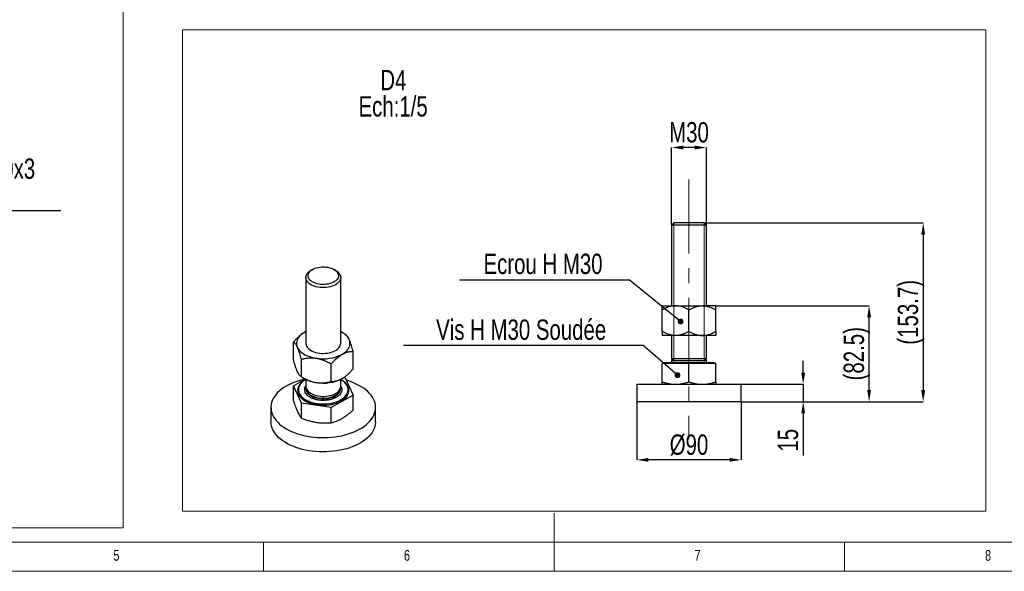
# Model space of a CAD drawing. Header units: millimetres. Extents: x 5 to 589, y 5 to 415.
# Tile 6 of 13: x 205 to 374, y 5 to 100. Entities that reach past the tile are written whole.
import ezdxf

# ---------------------------------------------------------------- set-up
doc = ezdxf.new("R2010")
doc.units = ezdxf.units.MM
doc.header["$PDSIZE"] = -1
doc.linetypes.add('CENTERX2', pattern=[20.32, 12.7, -2.54, 2.54, -2.54])
for name, color, linetype in [('COTES', 1, 'Continuous'), ('NOTES', 6, 'Continuous'), ('TRAIT-FINS', 9, 'Continuous'), ('TRAIT-MIXTES', 3, 'CENTERX2')]:
    doc.layers.add(name, color=color, linetype=linetype)
doc.layers.add('TRAIT-FORT', color=4, linetype='Continuous', lineweight=25)
doc.styles.add('SLDTEXTSTYLE0', font='TXT', dxfattribs={"width": 0.75})
doc.dimstyles.new('SLDDIMSTYLE4', dxfattribs={"dimtxt": 0.18, "dimasz": 1, "dimexe": 0, "dimexo": 0.0625, "dimgap": 0, "dimtad": 0, "dimtih": 1, "dimtoh": 1, "dimdec": 0, "dimrnd": 1e-09, "dimzin": 0, "dimdsep": 46, "dimtxsty": 'Standard', "dimblk1": 'DOT', "dimblk2": 'DOT', "dimsah": 1, "dimcen": 0.09, "dimadec": 0, "dimazin": 0, "dimtfac": 1, "dimtdec": 0, "dimtofl": 0, "dimtmove": 0, "dimatfit": 3, "dimldrblk": 'DOT', "dimfxl": 1, "dimfrac": 2, "dimtolj": 1, "dimtzin": 0, "dimarcsym": 0})
doc.dimstyles.new('SLDDIMSTYLE6', dxfattribs={"dimtxt": 3.5, "dimasz": 2, "dimexe": 0, "dimexo": 0.0625, "dimgap": 0.875, "dimtad": 1, "dimlfac": 5, "dimrnd": 1e-09, "dimzin": 12, "dimdsep": 46, "dimtxsty": 'SLDTEXTSTYLE0', "dimsah": 1, "dimcen": 0.09, "dimadec": 0, "dimazin": 3, "dimtfac": 1, "dimtofl": 0, "dimtmove": 0, "dimatfit": 3, "dimfxl": 1, "dimfrac": 2, "dimtolj": 1, "dimtzin": 12, "dimarcsym": 0})
doc.dimstyles.new('SLDDIMSTYLE7', dxfattribs={"dimtxt": 3.5, "dimasz": 2, "dimexe": 0, "dimexo": 0.0625, "dimgap": 0.875, "dimtad": 1, "dimlfac": 5, "dimrnd": 1e-09, "dimzin": 12, "dimdsep": 46, "dimtxsty": 'SLDTEXTSTYLE0', "dimsah": 1, "dimcen": 0.09, "dimadec": 0, "dimazin": 3, "dimtfac": 1, "dimtmove": 0, "dimatfit": 0, "dimfxl": 1, "dimfrac": 2, "dimtolj": 1, "dimtzin": 12, "dimarcsym": 0})

# ---------------------------------------------------------------- blocks, each defined once
blk = doc.blocks.new('SW_NOTE_1')
at = {"layer": 'NOTES', "color": 0, "char_height": 3.5, "attachment_point": 2, "style": 'SLDTEXTSTYLE0'}
for s, insert in [('D4', (2.9, 4.51)), ('Ech:1/5', (2.86, -0.01))]:
    blk.add_mtext(s, dxfattribs=dict(at, insert=insert))
blk = doc.blocks.new('SW_NOTE_13')
at = {"layer": 'NOTES', "color": 0}
blk.add_line((30.63, 0), (0, 0), dxfattribs=at)
at = {"layer": 'NOTES', "color": 0, "char_height": 3.5, "attachment_point": 2, "style": 'SLDTEXTSTYLE0'}
for s, insert in [('Tube 60x60x3', (15.07, 8.99)), ('L:820', (15.15, 4.46))]:
    blk.add_mtext(s, dxfattribs=dict(at, insert=insert))
blk = doc.blocks.new('_D_48')
at = {"layer": 'COTES', "color": 0, "lineweight": -2, "transparency": 16777216}
for p, q in [((317.22, 64.58), (317.22, 77.86)), ((321.22, 77.86), (319.22, 77.86)), ((323.22, 64.58), (323.22, 77.86))]:
    blk.add_line(p, q, dxfattribs=at)
at = {"layer": 'COTES', "color": 0, "transparency": 16777216}
for points in [[(319.22, 78.2), (319.22, 77.53), (317.22, 77.86)], [(321.22, 78.2), (321.22, 77.53), (323.22, 77.86)]]:
    blk.add_solid(points, dxfattribs=at)
at = {"layer": 'Defpoints', "color": 0, "transparency": 16777216}
for p in [(317.22, 77.86), (317.22, 64.52), (323.22, 64.52)]:
    blk.add_point(p, dxfattribs=at)
at = {"layer": 'COTES', "color": 0, "transparency": 16777216, "insert": (320.22, 82.24), "char_height": 3.5, "attachment_point": 2, "style": 'SLDTEXTSTYLE0'}
blk.add_mtext('\\A1;M30', dxfattribs=at)
blk = doc.blocks.new('_D_49')
at = {"layer": 'COTES', "color": 0, "lineweight": -2, "transparency": 16777216}
for p, q in [((311.22, 34.1), (311.22, 24.16)), ((329.22, 34.1), (329.22, 24.16)), ((327.22, 24.16), (313.22, 24.16))]:
    blk.add_line(p, q, dxfattribs=at)
at = {"layer": 'COTES', "color": 0, "transparency": 16777216}
for points in [[(313.22, 24.49), (313.22, 23.83), (311.22, 24.16)], [(327.22, 24.49), (327.22, 23.83), (329.22, 24.16)]]:
    blk.add_solid(points, dxfattribs=at)
at = {"layer": 'Defpoints', "color": 0, "transparency": 16777216}
for p in [(311.22, 34.16), (329.22, 34.16), (311.22, 24.16)]:
    blk.add_point(p, dxfattribs=at)
at = {"layer": 'COTES', "color": 0, "transparency": 16777216, "insert": (320.22, 28.53), "char_height": 3.5, "attachment_point": 2, "style": 'SLDTEXTSTYLE0'}
blk.add_mtext('\\A1;%%c90', dxfattribs=at)
blk = doc.blocks.new('_D_50')
at = {"layer": 'COTES', "color": 0, "lineweight": -2, "transparency": 16777216}
for p, q in [((339.87, 39.16), (339.87, 41.16)), ((329.28, 37.16), (339.87, 37.16)), ((339.87, 37.16), (339.87, 34.16)), ((329.28, 34.16), (339.87, 34.16)), ((339.87, 32.16), (339.87, 24.91))]:
    blk.add_line(p, q, dxfattribs=at)
at = {"layer": 'COTES', "color": 0, "transparency": 16777216}
for points in [[(339.54, 39.16), (340.2, 39.16), (339.87, 37.16)], [(339.54, 32.16), (340.2, 32.16), (339.87, 34.16)]]:
    blk.add_solid(points, dxfattribs=at)
at = {"layer": 'Defpoints', "color": 0, "transparency": 16777216}
for p in [(329.22, 37.16), (339.87, 37.16), (329.22, 34.16)]:
    blk.add_point(p, dxfattribs=at)
at = {"layer": 'COTES', "color": 0, "transparency": 16777216, "insert": (335.5, 27.53), "char_height": 3.5, "attachment_point": 2, "rotation": 90, "style": 'SLDTEXTSTYLE0'}
blk.add_mtext('\\A1;15', dxfattribs=at)
blk = doc.blocks.new('_D_51')
at = {"layer": 'COTES', "color": 0, "lineweight": -2, "transparency": 16777216}
for p, q in [((322.9, 64.9), (360.52, 64.9)), ((360.52, 62.9), (360.52, 36.16)), ((329.28, 34.16), (360.52, 34.16))]:
    blk.add_line(p, q, dxfattribs=at)
at = {"layer": 'COTES', "color": 0, "transparency": 16777216}
for points in [[(360.19, 62.9), (360.86, 62.9), (360.52, 64.9)], [(360.19, 36.16), (360.86, 36.16), (360.52, 34.16)]]:
    blk.add_solid(points, dxfattribs=at)
at = {"layer": 'Defpoints', "color": 0, "transparency": 16777216}
for p in [(322.84, 64.9), (329.22, 34.16), (360.52, 34.16)]:
    blk.add_point(p, dxfattribs=at)
at = {"layer": 'COTES', "color": 0, "transparency": 16777216, "insert": (356.15, 49.53), "char_height": 3.5, "attachment_point": 2, "rotation": 90, "style": 'SLDTEXTSTYLE0'}
blk.add_mtext('\\A1;(153.7)', dxfattribs=at)
blk = doc.blocks.new('_D_52')
at = {"layer": 'COTES', "color": 0, "lineweight": -2, "transparency": 16777216}
for p, q in [((324.88, 50.66), (351.22, 50.66)), ((351.22, 36.16), (351.22, 48.66)), ((329.28, 34.16), (351.22, 34.16))]:
    blk.add_line(p, q, dxfattribs=at)
at = {"layer": 'COTES', "color": 0, "transparency": 16777216}
for points in [[(350.88, 48.66), (351.55, 48.66), (351.22, 50.66)], [(350.88, 36.16), (351.55, 36.16), (351.22, 34.16)]]:
    blk.add_solid(points, dxfattribs=at)
at = {"layer": 'Defpoints', "color": 0, "transparency": 16777216}
for p in [(324.82, 50.66), (351.22, 50.66), (329.22, 34.16)]:
    blk.add_point(p, dxfattribs=at)
at = {"layer": 'COTES', "color": 0, "transparency": 16777216, "insert": (346.84, 42.41), "char_height": 3.5, "attachment_point": 2, "rotation": 90, "style": 'SLDTEXTSTYLE0'}
blk.add_mtext('\\A1;(82.5)', dxfattribs=at)
blk = doc.blocks.new('SW_NOTE_27')
at = {"layer": 'NOTES', "color": 0}
blk.add_line((-29.18, 0), (0, 0), dxfattribs=at)
at = {"layer": 'NOTES', "color": 0, "insert": (-14.82, 4.5), "char_height": 3.5, "attachment_point": 2, "style": 'SLDTEXTSTYLE0'}
blk.add_mtext('Ecrou H M30', dxfattribs=at)
blk = doc.blocks.new('_Dot')
at = {"color": 0, "linetype": 'ByBlock', "lineweight": -2}
blk.add_line((-0.5, 0), (-1, 0), dxfattribs=at)
at = {"color": 0, "linetype": 'ByBlock', "const_width": 0.5}
blk.add_lwpolyline([(-0.25, 0, 1), (0.25, 0, 1)], format="xyb", close=True, dxfattribs=at)
blk = doc.blocks.new('SW_NOTE_28')
at = {"layer": 'NOTES', "color": 0}
blk.add_line((-41.16, 0), (0, 0), dxfattribs=at)
at = {"layer": 'NOTES', "color": 0, "insert": (-20.92, 4.44), "char_height": 3.5, "attachment_point": 2, "style": 'SLDTEXTSTYLE0'}
blk.add_mtext('Vis H M30 Soudée', dxfattribs=at)

msp = doc.modelspace()

# ---------------------------------------------------------------- linework, layer by layer
at = {"lineweight": 18}
for p, q in [((222.822455, 185.100154), (222.822455, 12.493534)), ((233.061274, 98.129366), (371.32228, 98.129366)), ((233.061274, 98.129366), (233.061274, 15.324601)), ((371.32228, 98.129366), (371.32228, 15.324601)), ((233.061274, 15.324601), (371.32228, 15.324601)), ((297, 5), (297, 15)), ((12.730846, 12.493534), (222.822455, 12.493534)), ((10, 10), (584, 10)), ((247, 5), (247, 10)), ((347, 5), (347, 10)), ((5, 5), (589, 5))]:
    msp.add_line(p, q, dxfattribs=at)
at = {"layer": 'TRAIT-FINS', "lineweight": 18}
for p, q in [((317.600572, 64.899178), (317.600572, 41.090281)), ((322.832172, 64.899178), (322.832172, 41.090281))]:
    msp.add_line(p, q, dxfattribs=at)
at = {"layer": 'TRAIT-FORT', "lineweight": 25}
for p, q in [((317.595247, 64.899178), (317.216372, 64.520303)), ((317.216372, 64.520303), (317.216372, 50.659178)), ((323.216372, 64.520303), (317.216372, 64.520303)), ((318.905809, 64.899178), (317.595247, 64.899178)), ((322.837497, 64.899178), (318.905809, 64.899178)), ((323.216372, 64.520303), (322.837497, 64.899178)), ((323.216372, 50.659178), (323.216372, 64.520303)), ((255.424638, 56.897088), (255.156689, 56.742354)), ((259.400019, 56.742354), (259.132071, 56.897088)), ((254.278354, 55.517941), (254.278354, 44.199767)), ((260.278354, 44.199767), (260.278354, 55.517941)), ((315.616372, 50.659178), (317.916372, 50.659178)), ((315.616372, 46.250801), (315.616372, 49.947556)), ((317.916372, 50.659178), (322.516372, 50.659178)), ((320.216372, 46.250801), (320.216372, 49.947556)), ((324.816372, 50.659178), (322.516372, 50.659178)), ((324.816372, 46.250801), (324.816372, 49.947556)), ((254.278354, 46.212838), (254.025663, 46.077506)), ((261.034849, 45.786572), (260.531574, 46.077201)), ((252.147721, 41.393773), (252.147721, 44.412324)), ((317.916372, 45.539178), (315.616372, 45.539178)), ((317.216372, 45.539178), (317.216372, 41.599178)), ((322.516372, 45.539178), (317.916372, 45.539178)), ((324.816372, 45.539178), (322.516372, 45.539178)), ((323.216372, 41.599178), (323.216372, 45.539178)), ((262.408988, 39.806521), (262.408988, 42.825072)), ((253.52247, 38.431921), (253.52247, 41.450472)), ((315.616372, 37.570034), (315.616372, 40.739178)), ((320.216372, 40.739178), (315.616372, 40.739178)), ((315.946372, 40.879178), (315.806372, 40.739178)), ((315.946372, 40.899178), (315.946372, 40.879178)), ((315.946372, 40.899178), (324.486372, 40.899178)), ((315.946372, 40.879178), (324.486372, 40.879178)), ((317.595247, 41.599178), (317.216372, 41.220303)), ((317.216372, 41.599178), (323.216372, 41.599178)), ((317.216372, 41.220303), (317.216372, 41.099178)), ((317.216372, 41.220303), (323.216372, 41.220303)), ((320.216372, 37.570034), (320.216372, 40.739178)), ((324.816372, 40.739178), (320.216372, 40.739178)), ((323.216372, 41.220303), (322.837497, 41.599178)), ((323.216372, 41.099178), (323.216372, 41.220303)), ((324.486372, 40.879178), (324.486372, 40.899178)), ((324.626372, 40.739178), (324.486372, 40.879178)), ((324.816372, 37.570034), (324.816372, 40.739178)), ((258.653103, 37.638295), (258.653103, 40.656847)), ((252.147721, 36.893308), (254.170736, 38.06117)), ((253.522197, 38.432078), (254.025135, 38.141645)), ((254.278354, 38.006007), (254.278354, 36.801907)), ((260.278354, 36.801907), (260.278354, 38.006007)), ((260.787256, 38.306112), (261.034239, 38.267908)), ((261.034239, 38.267908), (262.408988, 35.306056)), ((253.52247, 33.931456), (252.147721, 36.893308)), ((252.147721, 34.305572), (252.147721, 36.893308)), ((253.008354, 36.230329), (253.008354, 36.213998)), ((254.278354, 36.49254), (254.278354, 36.393637)), ((260.278354, 36.85085), (260.369317, 36.70845)), ((260.278354, 36.393637), (260.278354, 36.49254)), ((261.548354, 36.213998), (261.548354, 36.230329)), ((311.216372, 37.159178), (311.216372, 34.159178)), ((311.216372, 37.159178), (320.216372, 37.159178)), ((320.216372, 37.159178), (329.216372, 37.159178)), ((329.216372, 34.159178), (329.216372, 37.159178)), ((258.653103, 33.137831), (253.52247, 33.931456)), ((253.52247, 31.34372), (253.52247, 33.931456)), ((262.408988, 35.306056), (258.653103, 33.137831)), ((262.408988, 32.718321), (262.408988, 35.306056)), ((329.216372, 34.159178), (311.216372, 34.159178)), ((248.278354, 33.176466), (248.278354, 30.726844)), ((258.653103, 30.550095), (258.653103, 33.137831)), ((266.278354, 30.726844), (266.278354, 33.176466))]:
    msp.add_line(p, q, dxfattribs=at)
at = {"layer": 'TRAIT-FORT', "lineweight": 25, "flags": 128}
for points in [[(260.176132, 55.96618), (260.247627, 55.765181), (260.277439, 55.560711), (260.265151, 55.35564), (260.210936, 55.152848), (260.115553, 54.95518), (259.980342, 54.765413), (259.807201, 54.58621), (259.59856, 54.420086), (259.357349, 54.269373), (259.086954, 54.136188), (258.791169, 54.022399), (258.474148, 53.929605), (258.140341, 53.859107), (257.794433, 53.811896), (257.441281, 53.788634), (257.085842, 53.789648), (256.733105, 53.814923), (256.388022, 53.864104), (256.055437, 53.936502), (255.74002, 54.0311), (255.446197, 54.14657), (255.178094, 54.281291), (254.939474, 54.433372), (254.733687, 54.600677), (254.563621, 54.780859), (254.431664, 54.971389), (254.339668, 55.16959), (254.288925, 55.372682), (254.280147, 55.577812), (254.313458, 55.782103), (254.388389, 55.982685), (254.503889, 56.176743), (254.658336, 56.361553), (254.849562, 56.53452), (255.074884, 56.693217), (255.156689, 56.742354)], [(254.746542, 55.435678), (254.68148, 55.621951), (254.657373, 55.811463), (254.6746, 56.001225), (254.73289, 56.188243), (254.831323, 56.36957), (254.968348, 56.542345), (255.141802, 56.703844), (255.348952, 56.851518), (255.586529, 56.983041), (255.850787, 57.096337), (256.137559, 57.189619), (256.442322, 57.261418), (256.76027, 57.310599), (257.086388, 57.336388), (257.415533, 57.338378), (257.742515, 57.316537), (258.062178, 57.271211), (258.369478, 57.203113), (258.659571, 57.113318), (258.927882, 57.003241), (259.170178, 56.87462), (259.382639, 56.729482), (259.561915, 56.570116), (259.705177, 56.399035), (259.810167, 56.218938), (259.875228, 56.032665), (259.899336, 55.843153), (259.882108, 55.653392), (259.823819, 55.466373), (259.725385, 55.285046), (259.588361, 55.112271), (259.414906, 54.950773), (259.207757, 54.803098), (258.97018, 54.671575), (258.705921, 54.558279), (258.419149, 54.464997), (258.114386, 54.393199), (257.796439, 54.344017), (257.470321, 54.318229), (257.141175, 54.316239), (256.814193, 54.338079), (256.494531, 54.383406), (256.18723, 54.451504), (255.897137, 54.541299), (255.628827, 54.651375), (255.38653, 54.779996), (255.174069, 54.925135), (254.994794, 55.0845), (254.851532, 55.255581), (254.746542, 55.435678)], [(254.025663, 46.077506), (253.731204, 45.890513), (253.468868, 45.688208), (253.241031, 45.472424), (253.049757, 45.245114), (252.896778, 45.008338), (252.783479, 44.764239), (252.710886, 44.515028), (252.679657, 44.262962), (252.690075, 44.010324), (252.742044, 43.759402), (252.835095, 43.512467)], [(254.278354, 44.199767), (254.281318, 44.1228), (254.318123, 43.918709), (254.396483, 43.718565), (254.515298, 43.525175), (254.6729, 43.341255), (254.867078, 43.169386), (255.095104, 43.011982), (255.353778, 42.871252), (255.639469, 42.749171), (255.948167, 42.647453), (256.275537, 42.567527), (256.616985, 42.510513), (256.967717, 42.477213), (257.322809, 42.468094), (257.677278, 42.483284), (258.026146, 42.522569), (258.364517, 42.585399), (258.687641, 42.67089), (258.990982, 42.777844), (259.270281, 42.904759), (259.521617, 43.049852), (259.741464, 43.211088), (259.926733, 43.386203), (260.074825, 43.572738), (260.183661, 43.768076), (260.251713, 43.969473), (260.278025, 44.174104), (260.278354, 44.199767)], [(260.531045, 42.322028), (260.825505, 42.509021), (261.087841, 42.711326), (261.315678, 42.92711), (261.506952, 43.15442), (261.659931, 43.391196), (261.77323, 43.635295), (261.845823, 43.884506), (261.877051, 44.136572), (261.866634, 44.38921), (261.814664, 44.640133), (261.721613, 44.887067)], [(252.835095, 43.512467), (252.968386, 43.271757), (253.140707, 43.039451), (253.3505, 42.817653), (253.595865, 42.608371), (253.874578, 42.413502), (254.184117, 42.234809), (254.521677, 42.073911), (254.884202, 41.932265), (255.268409, 41.811154), (255.670819, 41.711675), (256.087787, 41.634728)], [(254.146928, 38.047426), (253.799124, 37.968126), (253.24671, 37.8216), (252.712692, 37.65388), (252.199506, 37.465729), (251.709494, 37.258008), (251.244891, 37.031664), (250.807817, 36.787729), (250.400267, 36.527317), (250.0241, 36.251616), (249.681032, 35.961884), (249.37263, 35.659442), (249.100299, 35.345671), (248.865283, 35.022003), (248.668654, 34.689914), (248.511309, 34.350919), (248.393966, 34.006566), (248.31716, 33.658425), (248.281243, 33.308084), (248.286377, 32.957144), (248.332539, 32.607204), (248.419519, 32.259861), (248.54692, 31.916701), (248.71416, 31.579289), (248.920477, 31.249164), (249.164929, 30.927833), (249.446401, 30.616763), (249.763608, 30.317371), (250.115103, 30.031025), (250.499282, 29.759031), (250.914393, 29.50263)], [(250.914393, 29.50263), (251.358541, 29.262991), (251.8297, 29.041209), (252.32572, 28.838295), (252.844337, 28.655176), (253.383186, 28.492685), (253.939808, 28.351566), (254.511662, 28.232462), (255.096141, 28.135916), (255.690576, 28.062369), (256.292256, 28.012157), (256.898436, 27.985508), (257.506349, 27.982544), (258.113221, 28.003279), (258.716285, 28.047618), (259.312787, 28.115359), (259.900007, 28.206192), (260.475264, 28.319703), (261.035935, 28.455375), (261.579461, 28.612588), (262.103362, 28.790626), (262.605248, 28.988674), (263.082828, 29.205831), (263.533924, 29.441104), (263.956477, 29.693422), (264.348559, 29.961631), (264.708381, 30.244509), (265.034302, 30.540765), (265.324835, 30.849048), (265.578653, 31.167949), (265.794599, 31.496015), (265.971687, 31.831749), (266.109109, 32.173618), (266.206239, 32.520063), (266.262633, 32.869503), (266.278033, 33.220343), (266.25237, 33.570983), (266.185761, 33.919824), (266.07851, 34.265272), (265.931105, 34.605753), (265.74422, 34.939711), (265.518706, 35.265625), (265.255595, 35.582007), (264.956084, 35.887412), (264.621542, 36.180448), (264.253495, 36.459777), (263.853622, 36.724126), (263.423747, 36.972287), (262.965833, 37.203129), (262.481967, 37.415598), (261.974359, 37.608725), (261.445324, 37.781629), (261.230904, 37.844199)], [(253.86961, 37.714908), (253.659115, 37.55431), (253.432819, 37.345869), (253.242427, 37.125792), (253.089718, 36.896135), (252.976117, 36.659042), (252.902685, 36.416726), (252.870107, 36.171449), (252.878688, 35.925503), (252.928347, 35.681183), (253.018621, 35.440771)], [(254.278354, 37.984457), (254.067998, 37.855628), (253.807499, 37.666147), (253.580426, 37.462838), (253.388966, 37.247659), (253.234963, 37.022683), (253.1199, 36.790076), (253.044885, 36.552078), (253.01064, 36.310982), (253.017497, 36.069109), (253.065387, 35.828788), (253.153851, 35.592335), (253.282036, 35.362026), (253.448708, 35.140079), (253.652261, 34.928632), (253.890735, 34.729721), (254.161835, 34.545261), (254.462948, 34.37703), (254.791174, 34.226647), (255.143354, 34.09556), (255.516095, 33.985032), (255.905808, 33.896128), (256.308739, 33.829704), (256.721007, 33.786399), (257.138644, 33.76663), (257.557626, 33.770588), (257.973918, 33.798235), (258.383512, 33.849304), (258.782462, 33.923303), (259.166927, 34.019521), (259.533204, 34.13703), (259.877766, 34.274698), (260.197293, 34.4312), (260.48871, 34.605029), (260.74921, 34.79451), (260.976283, 34.997819), (261.167743, 35.212998), (261.321746, 35.437974), (261.436809, 35.670582), (261.511824, 35.908579), (261.546068, 36.149676), (261.539212, 36.391549), (261.491321, 36.631869), (261.402858, 36.868322), (261.402858, 36.868322)], [(253.018621, 35.440771), (253.148668, 35.20651), (253.317272, 34.980589), (253.522859, 34.765116), (253.763511, 34.562104), (254.036979, 34.373448), (254.340712, 34.200909), (254.671873, 34.046099), (255.027369, 33.910462), (255.403882, 33.795266), (255.797897, 33.701585), (256.205735, 33.630295), (256.623587, 33.58206), (257.047553, 33.557332), (257.473673, 33.556342), (257.89797, 33.579097), (258.316482, 33.625387), (258.725301, 33.694779), (259.12061, 33.786624), (259.498719, 33.900066), (259.856096, 34.034045), (260.189406, 34.18731), (260.495537, 34.358431), (260.771629, 34.545809), (261.015105, 34.747696), (261.223693, 34.962205), (261.395444, 35.187335), (261.528755, 35.420983), (261.622381, 35.660968), (261.675448, 35.905049), (261.68746, 36.150948), (261.658306, 36.396368), (261.588257, 36.639017), (261.477968, 36.876631), (261.328469, 37.106991), (261.141154, 37.327946), (260.917774, 37.537433), (260.687098, 37.714908)], [(253.008354, 36.213998), (253.017497, 36.052778), (253.065387, 35.812458), (253.153851, 35.576004), (253.282036, 35.345695), (253.448708, 35.123748), (253.652261, 34.912301), (253.890735, 34.71339), (254.161835, 34.52893), (254.462948, 34.360699), (254.791174, 34.210316), (255.143354, 34.079229), (255.516095, 33.968702), (255.905808, 33.879798), (256.308739, 33.813373), (256.721007, 33.770068), (257.138644, 33.750299), (257.557626, 33.754257), (257.973918, 33.781904), (258.383512, 33.832973), (258.782462, 33.906972), (259.166927, 34.00319), (259.533204, 34.120699), (259.877766, 34.258367), (260.197293, 34.414869), (260.48871, 34.588698), (260.74921, 34.77818), (260.976283, 34.981489), (261.167743, 35.196667), (261.321746, 35.421644), (261.436809, 35.654251), (261.511824, 35.892248), (261.546068, 36.133345), (261.548354, 36.213998)], [(254.278354, 36.801907), (254.288925, 36.656648), (254.339668, 36.453556), (254.431664, 36.255355), (254.563621, 36.064825), (254.733687, 35.884643), (254.939474, 35.717338), (255.178094, 35.565257), (255.446197, 35.430536), (255.74002, 35.315066), (256.055437, 35.220468), (256.388022, 35.14807), (256.733105, 35.098889), (257.085842, 35.073614), (257.441281, 35.0726), (257.794433, 35.095862), (258.140341, 35.143073), (258.474148, 35.213571), (258.791169, 35.306365), (259.086954, 35.420154), (259.357349, 35.553339), (259.59856, 35.704052), (259.807201, 35.870176), (259.980342, 36.049379), (260.115553, 36.239146), (260.210936, 36.436814), (260.265151, 36.639606), (260.278354, 36.801907)], [(254.278383, 36.401209), (254.288925, 36.248377), (254.339668, 36.045286), (254.431664, 35.847084), (254.563621, 35.656555), (254.733687, 35.476373), (254.939474, 35.309067), (255.178094, 35.156986), (255.446197, 35.022266), (255.74002, 34.906796), (256.055437, 34.812198), (256.388022, 34.7398), (256.733105, 34.690618), (257.085842, 34.665343), (257.441281, 34.66433), (257.794433, 34.687592), (258.140341, 34.734803), (258.474148, 34.805301), (258.791169, 34.898095), (259.086954, 35.011884), (259.357349, 35.145069), (259.59856, 35.295781), (259.807201, 35.461905), (259.980342, 35.641109), (260.115553, 35.830876), (260.210936, 36.028543), (260.265151, 36.231336), (260.278354, 36.393637)], [(254.290344, 36.647224), (254.278391, 36.501095), (254.297695, 36.296205), (254.35884, 36.09407), (254.46097, 35.897529), (254.602649, 35.709341), (254.781889, 35.532148), (254.996174, 35.368436), (255.242496, 35.220504), (255.517397, 35.090429), (255.817018, 34.980036), (256.137153, 34.890875), (256.473308, 34.824199), (256.820764, 34.780942), (257.174643, 34.761712), (257.529978, 34.76678), (257.881782, 34.796073), (258.225114, 34.849181), (258.555156, 34.925358), (258.867274, 35.023535), (259.157088, 35.142334), (259.420528, 35.280086), (259.653896, 35.434859), (259.853918, 35.604479), (260.017784, 35.786565), (260.143194, 35.978562), (260.228389, 36.177775), (260.272171, 36.381405), (260.273927, 36.586596), (260.266364, 36.647224)], [(266.278354, 30.726844), (266.275466, 30.595225), (266.239548, 30.244885), (266.162743, 29.896744), (266.0454, 29.552391), (265.888055, 29.213396), (265.691425, 28.881307), (265.456409, 28.557638), (265.184079, 28.243867), (264.875676, 27.941426), (264.532609, 27.651694), (264.156442, 27.375992), (263.748892, 27.11558), (263.311818, 26.871646), (262.847215, 26.645301), (262.357202, 26.43758), (261.844016, 26.24943), (261.309998, 26.081709), (260.757585, 25.935183), (260.189296, 25.81052), (259.607726, 25.70829), (259.015527, 25.628957), (258.415402, 25.572886), (257.810088, 25.54033), (257.202349, 25.531439), (256.594956, 25.546254), (255.990682, 25.584707), (255.392283, 25.646622), (254.802489, 25.731717), (254.223993, 25.839604), (253.659432, 25.96979), (253.111384, 26.121681), (252.582349, 26.294584), (252.074741, 26.487711), (251.590876, 26.700181), (251.132961, 26.931022), (250.703087, 27.179184), (250.303213, 27.443532), (249.935166, 27.722862), (249.600624, 28.015898), (249.301114, 28.321303), (249.038002, 28.637685), (248.812489, 28.963598), (248.625604, 29.297557), (248.478199, 29.638038), (248.370947, 29.983486), (248.304338, 30.332326), (248.278675, 30.682967), (248.278354, 30.726844)]]:
    msp.add_lwpolyline(points, dxfattribs=at)
at = {"layer": 'TRAIT-FORT', "lineweight": 25}
for centre, radius, start, end in [((258.532552, 55.098844), 1.858394, 27.8211531, 62.17430382), ((258.979452, 43.350364), 3.14339, 29.26619941, 65.59291818), ((257.278828, 48.640929), 7.106717, 260.35205845, 297.23401941), ((317.016372, 41.099178), 0.2, 270, 0), ((323.416372, 41.099178), 0.2, 180, 270), ((256.900677, 43.330052), 5.931974, 241.00370836, 262.12366867), ((257.278828, 44.46024), 7.106717, 260.35205845, 297.23401941), ((259.035098, 35.607344), 2.682601, 28.03805484, 62.3899345)]:
    msp.add_arc(centre, radius, start, end, dxfattribs=at)
for points, knots in [([(317.916372, 50.659178), (317.716372, 50.649031), (317.312198, 50.628524), (316.723908, 50.469938), (316.155076, 50.243483), (315.796487, 50.046499), (315.616372, 49.947556)], [0, 0, 0, 0, 0.249577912, 0.5043641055, 0.7510469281, 1, 1, 1, 1]), ([(315.616372, 49.947556), (315.616372, 50.021794), (315.616372, 50.170557), (315.616372, 50.346962), (315.616372, 50.48444), (315.616372, 50.581921), (315.616372, 50.646762), (315.616372, 50.655028), (315.616372, 50.659178)], [0, 0, 0, 0, 0.184987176, 0.3706843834, 0.5254637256, 0.6810758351, 0.8398591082, 1, 1, 1, 1]), ([(320.216372, 49.947556), (320.060173, 50.033849), (319.747847, 50.206397), (319.255367, 50.416346), (318.74109, 50.573741), (318.289444, 50.649735), (318.01272, 50.65674), (317.916372, 50.659178)], [0, 0, 0, 0, 0.2161637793, 0.4322286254, 0.6544607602, 0.8796921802, 1, 1, 1, 1]), ([(320.216372, 49.947556), (320.37257, 50.033849), (320.684896, 50.206397), (321.177376, 50.416346), (321.691653, 50.573741), (322.1433, 50.649735), (322.420024, 50.65674), (322.516372, 50.659178)], [0, 0, 0, 0, 0.21616377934, 0.43222862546, 0.65446076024, 0.87969218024, 1, 1, 1, 1]), ([(322.516372, 50.659178), (322.716372, 50.649031), (323.120545, 50.628524), (323.708836, 50.469938), (324.277667, 50.243483), (324.636256, 50.046499), (324.816372, 49.947556)], [0, 0, 0, 0, 0.249577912, 0.5043641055, 0.7510469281, 1, 1, 1, 1]), ([(324.816372, 49.947556), (324.816372, 50.021794), (324.816372, 50.170557), (324.816372, 50.346962), (324.816372, 50.48444), (324.816372, 50.581921), (324.816372, 50.646762), (324.816372, 50.655028), (324.816372, 50.659178)], [0, 0, 0, 0, 0.184987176, 0.3706843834, 0.5254637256, 0.6810758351, 0.8398591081, 1, 1, 1, 1]), ([(252.147721, 44.412324), (252.256738, 44.535877), (252.475191, 44.783458), (252.79576, 45.11256), (253.105514, 45.403634), (253.404713, 45.655955), (253.712281, 45.886455), (253.920906, 46.013642), (254.025663, 46.077506)], [0, 0, 0, 0, 0.184987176, 0.3706843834, 0.5254637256, 0.6810758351, 0.8398591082, 1, 1, 1, 1]), ([(261.721613, 44.887067), (261.661841, 45.007557), (261.541051, 45.251052), (261.365235, 45.500349), (261.195235, 45.681699), (261.088068, 45.751742), (261.034239, 45.786924)], [0, 0, 0, 0, 0.2495779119, 0.5043641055, 0.7510469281, 1, 1, 1, 1]), ([(317.916372, 45.539178), (317.716372, 45.549326), (317.312198, 45.569832), (316.723908, 45.728418), (316.155076, 45.954874), (315.796487, 46.151858), (315.616372, 46.250801)], [0, 0, 0, 0, 0.249577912, 0.5043641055, 0.7510469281, 1, 1, 1, 1]), ([(315.616372, 46.250801), (315.616372, 46.176404), (315.616372, 46.027631), (315.616372, 45.851131), (315.616372, 45.713869), (315.616372, 45.61636), (315.616372, 45.551599), (315.616372, 45.54333), (315.616372, 45.539178)], [0, 0, 0, 0, 0.185367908, 0.3706850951, 0.5258992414, 0.6810757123, 0.8398590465, 1, 1, 1, 1]), ([(320.216372, 46.250801), (320.060173, 46.164507), (319.747847, 45.99196), (319.255367, 45.782011), (318.74109, 45.624615), (318.289444, 45.548621), (318.01272, 45.541617), (317.916372, 45.539178)], [0, 0, 0, 0, 0.2161637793, 0.4322286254, 0.6544607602, 0.8796921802, 1, 1, 1, 1]), ([(320.216372, 46.250801), (320.37257, 46.164507), (320.684896, 45.99196), (321.177376, 45.782011), (321.691653, 45.624615), (322.1433, 45.548621), (322.420024, 45.541617), (322.516372, 45.539178)], [0, 0, 0, 0, 0.2161637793, 0.4322286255, 0.6544607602, 0.8796921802, 1, 1, 1, 1]), ([(322.516372, 45.539178), (322.716372, 45.549326), (323.120545, 45.569832), (323.708836, 45.728418), (324.277667, 45.954874), (324.636256, 46.151858), (324.816372, 46.250801)], [0, 0, 0, 0, 0.249577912, 0.5043641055, 0.7510469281, 1, 1, 1, 1]), ([(324.816372, 46.250801), (324.816372, 46.176404), (324.816372, 46.027631), (324.816372, 45.851131), (324.816372, 45.713869), (324.816372, 45.61636), (324.816372, 45.551599), (324.816372, 45.54333), (324.816372, 45.539178)], [0, 0, 0, 0, 0.1853679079, 0.370685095, 0.5258992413, 0.6810757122, 0.8398590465, 1, 1, 1, 1]), ([(252.835095, 43.512467), (252.775324, 43.632957), (252.654533, 43.876452), (252.478717, 44.125749), (252.308717, 44.307099), (252.20155, 44.377142), (252.147721, 44.412324)], [0, 0, 0, 0, 0.249577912, 0.5043641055, 0.7510469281, 1, 1, 1, 1]), ([(262.408988, 42.825072), (262.362306, 42.996108), (262.268965, 43.338101), (262.121783, 43.826631), (261.968087, 44.286284), (261.833109, 44.639143), (261.750407, 44.823039), (261.721613, 44.887067)], [0, 0, 0, 0, 0.2161637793, 0.4322286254, 0.6544607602, 0.8796921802, 1, 1, 1, 1]), ([(253.52247, 41.450472), (253.475789, 41.621508), (253.382447, 41.963501), (253.235266, 42.45203), (253.08157, 42.911684), (252.946591, 43.264543), (252.86389, 43.448439), (252.835095, 43.512467)], [0, 0, 0, 0, 0.2161637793, 0.4322286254, 0.6544607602, 0.8796921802, 1, 1, 1, 1]), ([(260.531045, 42.322028), (260.563976, 42.340681), (260.712101, 42.424584), (260.975042, 42.54981), (261.319409, 42.67501), (261.660109, 42.759384), (262.026984, 42.815095), (262.27187, 42.821491), (262.408988, 42.825072)], [0, 0, 0, 0, 0.0503629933, 0.2265368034, 0.4027578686, 0.5852241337, 0.767757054, 1, 1, 1, 1]), ([(252.835095, 39.331778), (252.775324, 39.46884), (252.654533, 39.745824), (252.478717, 40.254105), (252.308717, 40.805275), (252.20155, 41.197008), (252.147721, 41.393773)], [0, 0, 0, 0, 0.249577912, 0.5043641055, 0.7510469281, 1, 1, 1, 1]), ([(253.52247, 41.450472), (253.696687, 41.493986), (254.045041, 41.580994), (254.594331, 41.667459), (255.167932, 41.707252), (255.671679, 41.691383), (255.980324, 41.64936), (256.087787, 41.634728)], [0, 0, 0, 0, 0.2161637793, 0.4322286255, 0.6544607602, 0.8796921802, 1, 1, 1, 1]), ([(256.087787, 41.634728), (256.310858, 41.591937), (256.761655, 41.505462), (257.417807, 41.274473), (258.052257, 40.991425), (258.45221, 40.768713), (258.653103, 40.656847)], [0, 0, 0, 0, 0.24957791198, 0.50436410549, 0.75104692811, 1, 1, 1, 1]), ([(258.653103, 40.656847), (258.762121, 40.7804), (258.980573, 41.02798), (259.301143, 41.357083), (259.610897, 41.648157), (259.910096, 41.900478), (260.217664, 42.130978), (260.426289, 42.258164), (260.531045, 42.322028)], [0, 0, 0, 0, 0.184987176, 0.3706843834, 0.5254637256, 0.6810758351, 0.8398591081, 1, 1, 1, 1]), ([(253.52247, 38.431921), (253.475789, 38.462032), (253.382447, 38.522241), (253.235266, 38.667907), (253.08157, 38.87052), (252.946591, 39.099275), (252.86389, 39.271733), (252.835095, 39.331778)], [0, 0, 0, 0, 0.2161637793, 0.4322286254, 0.6544607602, 0.8796921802, 1, 1, 1, 1]), ([(260.531045, 38.141339), (260.563976, 38.160707), (260.712101, 38.247826), (260.975042, 38.426185), (261.319409, 38.698583), (261.660109, 39.007573), (262.026984, 39.375447), (262.27187, 39.65179), (262.408988, 39.806521)], [0, 0, 0, 0, 0.0503629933, 0.2265368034, 0.4027578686, 0.5852241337, 0.767757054, 1, 1, 1, 1]), ([(253.52247, 38.431921), (253.696687, 38.33451), (254.045041, 38.139733), (254.594331, 37.883336), (255.167932, 37.666089), (255.671679, 37.526115), (255.980324, 37.472653), (256.087787, 37.454039)], [0, 0, 0, 0, 0.2161637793, 0.4322286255, 0.6544607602, 0.8796921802, 1, 1, 1, 1]), ([(256.087787, 37.454039), (256.310858, 37.42782), (256.761655, 37.374833), (257.417807, 37.402829), (258.052257, 37.4896), (258.45221, 37.588579), (258.653103, 37.638295)], [0, 0, 0, 0, 0.249577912, 0.5043641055, 0.7510469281, 1, 1, 1, 1]), ([(258.653103, 37.638295), (258.873162, 37.647253), (259.277451, 37.66371), (259.810085, 37.805543), (260.217633, 37.970536), (260.426279, 38.084243), (260.531045, 38.141339)], [0, 0, 0, 0, 0.3706457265, 0.6809459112, 0.8397938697, 1, 1, 1, 1]), ([(315.616372, 37.570034), (315.802027, 37.511305), (316.173958, 37.39365), (316.744774, 37.26454), (317.32645, 37.176059), (317.719312, 37.164817), (317.916372, 37.159178)], [0, 0, 0, 0, 0.2472686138, 0.4953625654, 0.7468740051, 1, 1, 1, 1]), ([(315.616372, 37.159178), (315.616372, 37.164528), (315.616372, 37.175262), (315.616372, 37.261218), (315.616372, 37.390063), (315.616372, 37.509964), (315.616372, 37.570034)], [0, 0, 0, 0, 0.2464911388, 0.494593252, 0.7467931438, 1, 1, 1, 1]), ([(317.916372, 37.159178), (318.108264, 37.164528), (318.493301, 37.175262), (319.070568, 37.261218), (319.646727, 37.390063), (320.026238, 37.509964), (320.216372, 37.570034)], [0, 0, 0, 0, 0.2464911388, 0.494593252, 0.7467931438, 1, 1, 1, 1]), ([(320.216372, 37.570034), (320.402027, 37.511305), (320.773958, 37.39365), (321.344774, 37.26454), (321.92645, 37.176059), (322.319312, 37.164817), (322.516372, 37.159178)], [0, 0, 0, 0, 0.2472686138, 0.4953625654, 0.7468740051, 1, 1, 1, 1]), ([(322.516372, 37.159178), (322.708264, 37.164528), (323.093301, 37.175262), (323.670568, 37.261218), (324.246727, 37.390063), (324.626238, 37.509964), (324.816372, 37.570034)], [0, 0, 0, 0, 0.24649113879, 0.49459325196, 0.74679314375, 1, 1, 1, 1]), ([(324.816372, 37.570034), (324.816372, 37.511305), (324.816372, 37.39365), (324.816372, 37.26454), (324.816372, 37.176059), (324.816372, 37.164817), (324.816372, 37.159178)], [0, 0, 0, 0, 0.2472686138, 0.4953625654, 0.7468740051, 1, 1, 1, 1]), ([(254.187392, 35.752207), (254.158133, 35.825438), (254.098715, 35.974153), (254.070804, 36.206371), (254.087962, 36.426036), (254.150636, 36.626552), (254.204692, 36.767758), (254.264379, 36.841406), (254.278354, 36.85865)], [0, 0, 0, 0, 0.1999459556, 0.4060436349, 0.6179897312, 0.7836376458, 0.9493395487, 1, 1, 1, 1]), ([(260.369317, 36.70845), (260.398551, 36.635225), (260.457918, 36.486522), (260.48622, 36.254212), (260.46764, 36.034883), (260.409211, 35.833365), (260.29437, 35.590716), (260.114279, 35.358201), (259.874778, 35.144869), (259.668648, 34.997318), (259.439306, 34.86353), (259.113099, 34.708397), (258.673891, 34.555715), (258.172339, 34.449011), (257.721613, 34.396033), (257.319906, 34.378121), (256.939763, 34.389264), (256.590725, 34.422907), (256.170388, 34.48923), (255.767627, 34.593184), (255.398069, 34.731444), (255.142522, 34.850446), (254.910603, 34.982818), (254.642677, 35.171254), (254.372484, 35.423946), (254.247881, 35.644929), (254.187392, 35.752207)], [0, 0, 0, 0, 0.0388317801, 0.0788582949, 0.1200206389, 0.1521913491, 0.1843725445, 0.2500058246, 0.2828610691, 0.3157270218, 0.3478977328, 0.380078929, 0.4417830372, 0.4999999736, 0.5388247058, 0.5788583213, 0.6200206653, 0.6521913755, 0.6843725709, 0.750005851, 0.7828610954, 0.8157270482, 0.8478977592, 0.8800789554, 0.9417830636, 1, 1, 1, 1]), ([(252.147721, 34.305572), (252.203206, 34.138077), (252.31436, 33.802529), (252.484953, 33.329567), (252.658792, 32.882789), (252.776203, 32.620653), (252.835095, 32.489166)], [0, 0, 0, 0, 0.2472686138, 0.4953625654, 0.7468740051, 1, 1, 1, 1]), ([(252.835095, 32.489166), (252.892444, 32.369979), (253.007516, 32.130825), (253.180037, 31.829321), (253.352227, 31.563551), (253.465647, 31.417095), (253.52247, 31.34372)], [0, 0, 0, 0, 0.2464911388, 0.494593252, 0.7467931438, 1, 1, 1, 1]), ([(260.531045, 31.298727), (260.687725, 31.393545), (261.002107, 31.583798), (261.473442, 31.926081), (261.943874, 32.302863), (262.253744, 32.579651), (262.408988, 32.718321)], [0, 0, 0, 0, 0.24649113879, 0.49459325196, 0.74679314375, 1, 1, 1, 1]), ([(253.52247, 31.34372), (253.729542, 31.263735), (254.144376, 31.103497), (254.781039, 30.899592), (255.429814, 30.726989), (255.867995, 30.65003), (256.087787, 30.611427)], [0, 0, 0, 0, 0.2472686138, 0.4953625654, 0.7468740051, 1, 1, 1, 1]), ([(256.087787, 30.611427), (256.301814, 30.582689), (256.731268, 30.525024), (257.375125, 30.495616), (258.017747, 30.501421), (258.441037, 30.533849), (258.653103, 30.550095)], [0, 0, 0, 0, 0.24649113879, 0.49459325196, 0.74679314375, 1, 1, 1, 1]), ([(258.653103, 30.550095), (258.80469, 30.589649), (259.10837, 30.66889), (259.57444, 30.832523), (260.049376, 31.034449), (260.370147, 31.210447), (260.531045, 31.298727)], [0, 0, 0, 0, 0.2472686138, 0.4953625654, 0.7468740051, 1, 1, 1, 1])]:
    msp.add_open_spline(points, degree=3, knots=knots, dxfattribs=at)
at = {"layer": 'TRAIT-MIXTES', "lineweight": 18}
msp.add_line((320.216372, 72.346984), (320.216372, 27.745783), dxfattribs=at)

# ---------------------------------------------------------------- block references
at = {"layer": 'NOTES'}
for name, p in [('SW_NOTE_1', (266.441706, 86.703103)), ('SW_NOTE_13', (181.511226, 66.996515)), ('SW_NOTE_27', (309.918389, 55.115024)), ('SW_NOTE_28', (312.254581, 43.857539))]:
    msp.add_blockref(name, p, dxfattribs=at)

# ---------------------------------------------------------------- texts
at = {"layer": 'NOTES', "char_height": 1.852083, "attachment_point": 1, "style": 'SLDTEXTSTYLE0'}
for s, insert in [('5', (221.166675, 8.668016)), ('6', (271.166675, 8.668016)), ('7', (321.166675, 8.668016)), ('8', (371.166675, 8.668016))]:
    msp.add_mtext(s, dxfattribs=dict(at, insert=insert))

# ---------------------------------------------------------------- dimensions: what is measured, and where the dimension line sits
at = {"layer": 'COTES'}
dim = msp.add_linear_dim(base=(317.216372, 77.864049), p1=(323.216372, 64.520303), p2=(317.216372, 64.520303), text='M<>', dimstyle='SLDDIMSTYLE7', dxfattribs=at)
dim.commit()
dim.dimension.update_dxf_attribs({"geometry": '_D_48', "text_midpoint": (320.216372, 77.864049), "dimtype": 160})
for base, p1, p2, angle, text, dimstyle, picture, middle in [((360.522451, 34.159178), (322.837497, 64.899178), (329.216372, 34.159178), 90, '(<>)', 'SLDDIMSTYLE6', '_D_51', (360.522451, 49.529178)), ((351.216372, 50.659178), (329.216372, 34.159178), (324.816372, 50.659178), 90, '(<>)', 'SLDDIMSTYLE6', '_D_52', (351.216372, 42.409178)), ((311.216372, 24.159178), (329.216372, 34.159178), (311.216372, 34.159178), 0, '%%c<>', 'SLDDIMSTYLE7', '_D_49', (320.216372, 24.159178))]:
    dim = msp.add_linear_dim(base=base, p1=p1, p2=p2, angle=angle, text=text, dimstyle=dimstyle, dxfattribs=at)
    dim.commit()
    dim.dimension.update_dxf_attribs({"geometry": picture, "text_midpoint": middle, "dimtype": 160})
dim = msp.add_linear_dim(base=(339.871231, 37.159178), p1=(329.216372, 34.159178), p2=(329.216372, 37.159178), angle=90, dimstyle='SLDDIMSTYLE7', dxfattribs=at)
dim.commit()
dim.dimension.update_dxf_attribs({"geometry": '_D_50', "text_midpoint": (339.871231, 27.534178), "dimtype": 160})

# ---------------------------------------------------------------- leaders
at = {"layer": 'NOTES'}
for points in [[(318.774292, 47.939595), (309.918389, 55.115024)], [(318.242393, 38.726341), (312.254581, 43.857539)]]:
    msp.add_leader(points, dimstyle='SLDDIMSTYLE4', dxfattribs=at)

doc.saveas('drawing.dxf')
